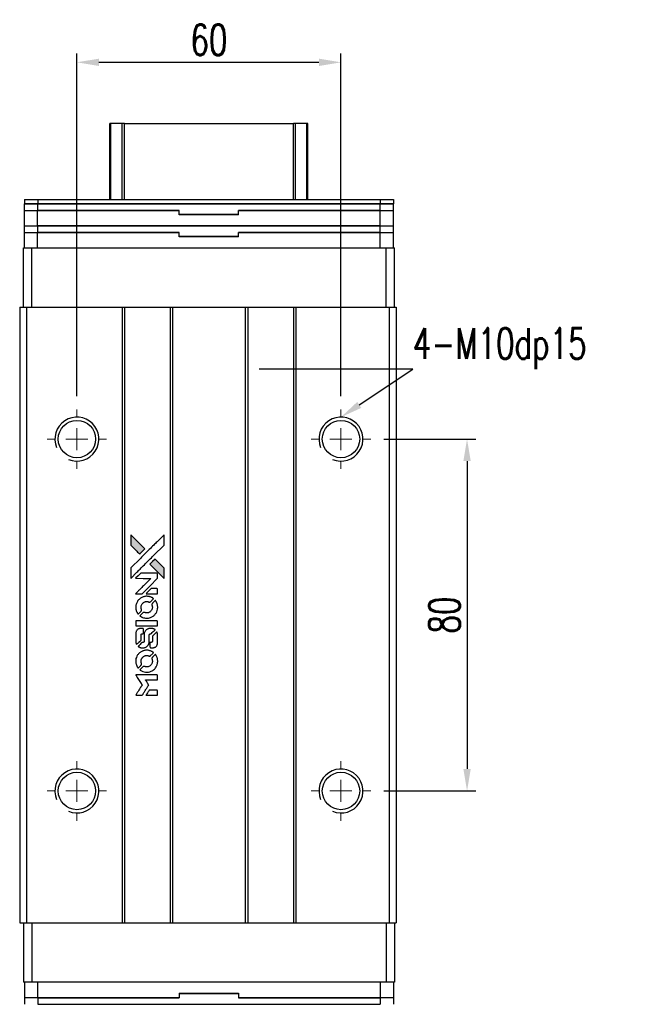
# Model space of a CAD drawing. Header units: millimetres. Extents: x 74 to 583, y 131 to 590.
# Tile 2 of 3: x 110 to 249, y 366 to 590. Entities that reach past the tile are written whole.
import ezdxf
from ezdxf import colors
from ezdxf.entities.mleader import LeaderData, LeaderLine
from ezdxf.math import Vec2, Vec3

# ---------------------------------------------------------------- set-up
doc = ezdxf.new("R2010")
doc.units = ezdxf.units.MM
doc.header["$LTSCALE"] = 0.15
doc.layers.get('0').update_dxf_attribs({"linetype": 'CONTINUOUS'})
doc.layers.get('Defpoints').update_dxf_attribs({"linetype": 'CONTINUOUS'})
doc.layers.add('DIM', color=4, linetype='CONTINUOUS')
doc.styles.add('CHN', font='SIMPLEX.shx', dxfattribs={"width": 0.7, "bigfont": 'CHINESET.shx'})
doc.styles.add('DIM-7', font='SIMPLEX.shx', dxfattribs={"width": 0.7, "bigfont": 'chineset.shx'})
doc.dimstyles.new('CNS', dxfattribs={"dimscale": 2, "dimtxt": 3.5, "dimasz": 2.5, "dimexe": 1, "dimexo": 1.5, "dimgap": 0.09, "dimtad": 0, "dimdsep": 46, "dimtxsty": 'DIM-7', "dimcen": 0.09, "dimclrd": 4, "dimclre": 4, "dimclrt": 4, "dimadec": 0, "dimazin": 0, "dimtfac": 1, "dimtix": 1, "dimtmove": 2, "dimatfit": 3, "dimfxl": 1, "dimtvp": 0.971429, "dimtolj": 1, "dimarcsym": 0})

# ---------------------------------------------------------------- blocks, each defined once
blk = doc.blocks.new('SW_CENTERMARKSYMBOL_3')
at = {"color": 0, "linetype": 'Continuous', "lineweight": 18}
for p, q in [((0, 5), (0, 6.75)), ((0, 0), (0, 2.5)), ((-5, 0), (-6.75, 0)), ((0, 0), (-2.5, 0)), ((0, 0), (0, -2.5)), ((0, 0), (2.5, 0)), ((5, 0), (6.75, 0)), ((0, -5), (0, -6.75))]:
    blk.add_line(p, q, dxfattribs=at)
blk = doc.blocks.new('SW_CENTERMARKSYMBOL_4')
at = {"color": 0, "linetype": 'Continuous', "lineweight": 18}
for p, q in [((0, 5), (0, 6.75)), ((0, 0), (0, 2.5)), ((-5, 0), (-6.75, 0)), ((0, 0), (-2.5, 0)), ((0, 0), (0, -2.5)), ((0, 0), (2.5, 0)), ((5, 0), (6.75, 0)), ((0, -5), (0, -6.75))]:
    blk.add_line(p, q, dxfattribs=at)
blk = doc.blocks.new('SW_CENTERMARKSYMBOL_5')
at = {"color": 0, "linetype": 'Continuous', "lineweight": 18}
for p, q in [((0, 5), (0, 6.75)), ((0, 0), (0, 2.5)), ((-5, 0), (-6.75, 0)), ((0, 0), (-2.5, 0)), ((0, 0), (0, -2.5)), ((0, 0), (2.5, 0)), ((5, 0), (6.75, 0)), ((0, -5), (0, -6.75))]:
    blk.add_line(p, q, dxfattribs=at)
blk = doc.blocks.new('SW_CENTERMARKSYMBOL_6')
at = {"color": 0, "linetype": 'Continuous', "lineweight": 18}
for p, q in [((0, 5), (0, 6.75)), ((0, 0), (0, 2.5)), ((-5, 0), (-6.75, 0)), ((0, 0), (-2.5, 0)), ((0, 0), (0, -2.5)), ((0, 0), (2.5, 0)), ((5, 0), (6.75, 0)), ((0, -5), (0, -6.75))]:
    blk.add_line(p, q, dxfattribs=at)
blk = doc.blocks.new('*D211')
at = {"color": 7, "lineweight": -2}
for p, q in [((122.99, 504.25), (122.99, 582.16)), ((182.99, 504.25), (182.99, 582.16)), ((127.99, 580.16), (177.99, 580.16))]:
    blk.add_line(p, q, dxfattribs=at)
at = {"color": 7}
for points in [[(127.99, 580.99), (127.99, 579.32), (122.99, 580.16)], [(177.99, 580.99), (177.99, 579.32), (182.99, 580.16)]]:
    blk.add_solid(points, dxfattribs=at)
at = {"layer": 'Defpoints', "color": 0}
for p in [(182.99, 580.16), (122.99, 501.25), (182.99, 501.25)]:
    blk.add_point(p, dxfattribs=at)
at = {"color": 7, "insert": (152.99, 585.26), "char_height": 7, "attachment_point": 5, "style": 'DIM-7'}
blk.add_mtext('\\A1;60', dxfattribs=at)
blk = doc.blocks.new('*D212')
at = {"color": 7, "lineweight": -2}
for p, q in [((192.74, 494.5), (213.63, 494.5)), ((211.63, 489.5), (211.63, 419.5)), ((192.74, 414.5), (213.63, 414.5))]:
    blk.add_line(p, q, dxfattribs=at)
at = {"color": 7}
for points in [[(210.8, 489.5), (212.47, 489.5), (211.63, 494.5)], [(210.8, 419.5), (212.47, 419.5), (211.63, 414.5)]]:
    blk.add_solid(points, dxfattribs=at)
at = {"layer": 'Defpoints', "color": 0}
for p in [(189.74, 494.5), (189.74, 414.5), (211.63, 414.5)]:
    blk.add_point(p, dxfattribs=at)
at = {"color": 7, "insert": (206.53, 454.5), "char_height": 7, "attachment_point": 5, "rotation": 90, "style": 'DIM-7'}
blk.add_mtext('\\A1;80', dxfattribs=at)
blk = doc.blocks.new('LOGO2')
at = {"linetype": 'Continuous'}
h = blk.add_hatch(color=22, dxfattribs=at)
h.dxf.hatch_style = 1
h.paths.add_polyline_path([(583.53, 1429.73), (583.53, 1428.55), (583.53, 1427.37), (584.56, 1426.35, 0.000288), (584.95, 1425.96, 0.000479), (585.28, 1425.63, 0.000013), (585.58, 1425.34, 0.197177), (585.59, 1425.34, 0.197497), (585.59, 1425.34, 0.00004), (585.76, 1425.51, 0.000834), (585.95, 1425.7, 0.000506), (586.18, 1425.92), (586.76, 1426.5), (585.15, 1428.12)])
h.paths.add_polyline_path([(589.06, 1424.2), (588.47, 1423.62, 0.000476), (588.25, 1423.39, 0.000789), (588.06, 1423.2, 0.000035), (587.89, 1423.03, 0.19758), (587.89, 1423.03, 0.198396), (587.89, 1423.02, 0.000019), (588.12, 1422.79, 0.000582), (588.38, 1422.53, 0.000351), (588.68, 1422.23, 0.000108), (589.98, 1420.93, 0.000692), (590.64, 1420.28, 0.000077), (591.09, 1419.83, 0.197527), (591.11, 1419.82, 0.410181), (591.12, 1419.83, 0.000493), (591.12, 1420.07, 0.002424), (591.12, 1420.41, 0.000529), (591.12, 1420.98), (591.12, 1422.14), (590.09, 1423.17)])
at = {"color": 22}
for points in [[(584.56, 1426.35, 0.000288), (584.95, 1425.96, 0.000479), (585.28, 1425.63, 0.000013), (585.58, 1425.34, 0.197177), (585.59, 1425.34, 0.197497), (585.59, 1425.34, 0.00004), (585.76, 1425.51, 0.000836), (585.95, 1425.7, 0.000505), (586.18, 1425.92), (586.76, 1426.5), (585.15, 1428.12), (583.53, 1429.73), (583.53, 1428.55), (583.53, 1427.37)], [(584.95, 1421.21, -0.000056), (585.66, 1421.92, -0.000021), (586.65, 1422.91, -0.000021), (587.73, 1423.99, -0.000025), (588.75, 1425), (591.12, 1427.37), (591.12, 1428.54), (591.12, 1429.72), (589.52, 1428.13, 0.000274), (588.76, 1427.37, 0.000123), (587.75, 1426.37, 0.000121), (586.69, 1425.31, 0.000165), (585.73, 1424.35), (583.53, 1422.16), (583.53, 1420.98), (583.53, 1419.8)], [(588.68, 1422.23, 0.000108), (589.98, 1420.93, 0.000692), (590.64, 1420.28, 0.000077), (591.09, 1419.83, 0.197527), (591.11, 1419.82, 0.410182), (591.12, 1419.83, 0.000493), (591.12, 1420.07, 0.002424), (591.12, 1420.41, 0.000529), (591.12, 1420.98), (591.12, 1422.14), (590.09, 1423.17), (589.06, 1424.2), (588.47, 1423.62, 0.000476), (588.25, 1423.39, 0.000789), (588.06, 1423.2, 0.000035), (587.89, 1423.03, 0.19758), (587.89, 1423.03, 0.198396), (587.89, 1423.02, 0.000019), (588.12, 1422.79, 0.000582), (588.38, 1422.53, 0.000351)], [(585.41, 1416.31), (586.17, 1416.31), (587.91, 1418.06), (589.66, 1419.81), (589.66, 1420.29, 0.0008), (589.66, 1420.61, 0.010795), (589.65, 1420.72, 0.030495), (589.64, 1420.78, 0.080372), (589.63, 1420.83, 0.03816), (589.6, 1420.87, 0.041799), (589.57, 1420.91, 0.042486), (589.53, 1420.93, 0.042078), (589.49, 1420.96, 0.099276), (589.43, 1420.97, 0.003302), (589.19, 1420.97, 0.002586), (588.77, 1420.98, 0.000204), (587.64, 1420.97), (585.83, 1420.97), (585.25, 1420.39), (584.66, 1419.81), (586.4, 1419.8), (588.14, 1419.79), (586.42, 1418.08, 0.000253), (585.76, 1417.42, 0.000412), (585.2, 1416.87, 0.000041), (584.7, 1416.36, 0.041338), (584.68, 1416.34), (584.66, 1416.31)], [(588.34, 1416.31), (589.66, 1416.31), (589.66, 1416.8), (589.65, 1417.29), (589.62, 1417.35, 0.03146), (589.6, 1417.37, 0.026444), (589.58, 1417.4, 0.026444), (589.55, 1417.42, 0.031457), (589.53, 1417.44), (589.47, 1417.47), (588.82, 1417.48), (588.17, 1417.48), (587.6, 1416.9, 0.000745), (587.38, 1416.68, 0.001228), (587.19, 1416.49, 0.000087), (587.03, 1416.32, 0.195134), (587.03, 1416.32, 0.412117), (587.03, 1416.31, 0.000048), (587.41, 1416.31, 0.00109), (587.84, 1416.31, 0.000653)], [(584.7, 1412.97, 0.023681), (584.73, 1412.76, 0.022402), (584.78, 1412.55, 0.021929), (584.85, 1412.35, 0.020503), (584.94, 1412.15, 0.013745), (585, 1412.03, 0.009767), (585.07, 1411.9, 0.009658), (585.15, 1411.79, 0.027804), (585.21, 1411.71), (585.23, 1411.69), (585.59, 1412.05, 0.002053), (585.77, 1412.23, 0.006738), (585.88, 1412.35, 0.007826), (585.96, 1412.43, 0.063909), (585.99, 1412.47, 0.061532), (586.01, 1412.54, 0.068674), (586.02, 1412.6, 0.052072), (586, 1412.68, 0.019648), (585.97, 1412.79, -0.018366), (585.93, 1412.92, -0.0288), (585.9, 1413.04, -0.029061), (585.89, 1413.16, -0.019155), (585.89, 1413.29, -0.053809), (585.94, 1413.58, -0.058833), (586.04, 1413.85, -0.058566), (586.2, 1414.09, -0.052525), (586.42, 1414.29, -0.044733), (586.61, 1414.4, -0.040573), (586.82, 1414.49, -0.041123), (587.04, 1414.53, -0.04951), (587.25, 1414.54, -0.017369), (587.34, 1414.53, -0.024255), (587.43, 1414.51, -0.023787), (587.52, 1414.49, -0.015798), (587.61, 1414.45, 0.010631), (587.67, 1414.43, 0.033653), (587.71, 1414.42, 0.037806), (587.76, 1414.41, 0.016307), (587.81, 1414.41, 0.068179), (587.92, 1414.43, 0.095747), (588, 1414.47, 0.033418), (588.11, 1414.57, 0.002133), (588.42, 1414.88, 0.001452), (588.59, 1415.06, 0.012393), (588.67, 1415.14, 0.020479), (588.71, 1415.19, 0.344362), (588.71, 1415.21, 0.074287), (588.66, 1415.25, 0.005454), (588.53, 1415.34, 0.008391), (588.39, 1415.42, 0.017097), (588.27, 1415.48, 0.027375), (588.04, 1415.58, 0.02835), (587.8, 1415.66, 0.027723), (587.54, 1415.7, 0.023913), (587.27, 1415.72, 0.027047), (586.94, 1415.72, 0.031685), (586.64, 1415.67, 0.032425), (586.35, 1415.59, 0.031013), (586.07, 1415.47, 0.037914), (585.73, 1415.27, 0.040153), (585.44, 1415.03, 0.039834), (585.18, 1414.74, 0.036173), (584.97, 1414.4, 0.040752), (584.83, 1414.08, 0.035885), (584.73, 1413.71, 0.035491), (584.68, 1413.34, 0.037615)], [(585.71, 1411.22, 0.018008), (585.82, 1411.15, 0.009842), (585.95, 1411.07, 0.009807), (586.1, 1411, 0.015716), (586.22, 1410.94, 0.048467), (586.66, 1410.8, 0.045841), (587.14, 1410.75, 0.046006), (587.61, 1410.78, 0.049638), (588.06, 1410.9, 0.064819), (588.64, 1411.2, 0.06695), (589.11, 1411.65, 0.066691), (589.45, 1412.2, 0.063505), (589.65, 1412.83, 0.03135), (589.66, 1413, 0.010439), (589.67, 1413.24, 0.010391), (589.66, 1413.47, 0.032408), (589.64, 1413.63, 0.015696), (589.61, 1413.82, 0.018095), (589.56, 1414, 0.018551), (589.5, 1414.17, 0.018352), (589.42, 1414.33, 0.015568), (589.37, 1414.44, 0.009832), (589.29, 1414.56, 0.009795), (589.22, 1414.68, 0.023727), (589.16, 1414.76), (589.13, 1414.79), (588.77, 1414.43, 0.001528), (588.57, 1414.23, 0.010022), (588.47, 1414.12, 0.019586), (588.41, 1414.06, 0.061865), (588.38, 1414.01, 0.055054), (588.35, 1413.93, 0.061607), (588.35, 1413.85, 0.048725), (588.36, 1413.76, 0.020221), (588.39, 1413.64, -0.017722), (588.43, 1413.52, -0.02685), (588.45, 1413.4, -0.02759), (588.46, 1413.29, -0.020233), (588.46, 1413.17, -0.04793), (588.43, 1412.93, -0.048386), (588.35, 1412.7, -0.047866), (588.22, 1412.49, -0.044964), (588.06, 1412.3, -0.04333), (587.87, 1412.15, -0.050921), (587.66, 1412.03, -0.051473), (587.43, 1411.97, -0.0459), (587.19, 1411.94, -0.019014), (587.07, 1411.95, -0.024114), (586.96, 1411.96, -0.025081), (586.86, 1411.99, -0.023892), (586.76, 1412.02, 0.008624), (586.68, 1412.05, 0.026486), (586.62, 1412.06, 0.035074), (586.58, 1412.07, 0.02756), (586.52, 1412.07, 0.087163), (586.44, 1412.06, 0.073291), (586.36, 1412.01, 0.028074), (586.25, 1411.91, 0.002594), (585.99, 1411.66), (585.62, 1411.29)], [(587.17, 1409), (589.65, 1409), (589.65, 1409.49), (589.65, 1409.98), (589.63, 1410.04, 0.071429), (589.59, 1410.08, 0.054799), (589.54, 1410.13, 0.053585), (589.48, 1410.16, 0.060698), (589.42, 1410.17, 0.033975), (589.32, 1410.18), (588.05, 1410.18, 0.000726), (586.82, 1410.18, 0.001084), (585.74, 1410.17), (584.68, 1410.17), (584.68, 1409.58), (584.68, 1409)], [(584.69, 1405.36, 0.018538), (584.7, 1405.28, 0.010695), (584.72, 1405.2, 0.01068), (584.74, 1405.11, 0.017678), (584.76, 1405.03, 0.013849), (584.79, 1404.95, 0.011814), (584.83, 1404.86, 0.004513), (584.86, 1404.78, 0.290035), (584.88, 1404.77, 0.196418), (584.88, 1404.78, 0.000124), (585.03, 1404.92, 0.001477), (585.19, 1405.08, 0.000898), (585.38, 1405.27), (585.88, 1405.77), (585.88, 1406.39, -0.001471), (585.88, 1406.86, -0.028714), (585.89, 1407, -0.097073), (585.92, 1407.08, -0.084199), (585.98, 1407.15, -0.042698), (586.02, 1407.18, -0.053912), (586.07, 1407.21, -0.051004), (586.12, 1407.22, -0.032967), (586.18, 1407.22, 0.00807), (586.21, 1407.22, 0.003023), (586.26, 1407.22, 0.002994), (586.31, 1407.23, 0.003629), (586.35, 1407.23), (586.46, 1407.24), (586.46, 1407.71, 0.001618), (586.46, 1407.94, 0.005206), (586.45, 1408.09, 0.00535), (586.45, 1408.19, 0.060675), (586.44, 1408.24, 0.048484), (586.43, 1408.26, 0.02389), (586.42, 1408.29, 0.022812), (586.4, 1408.31, 0.02462), (586.38, 1408.34, 0.061781), (586.32, 1408.39, 0.080179), (586.25, 1408.41, 0.048561), (586.16, 1408.43, 0.010021), (585.99, 1408.43, 0.016602), (585.77, 1408.42, 0.031409), (585.6, 1408.4, 0.036474), (585.44, 1408.36, 0.03439), (585.29, 1408.29, 0.065928), (585.06, 1408.13, 0.069066), (584.88, 1407.91, 0.065697), (584.75, 1407.64, 0.051559), (584.69, 1407.33, 0.020904), (584.69, 1407.16, 0.000451), (584.68, 1406.34, 0.000419), (584.68, 1405.52, 0.022759)], [(585.33, 1404.27, 0.023289), (585.45, 1404.2, 0.026845), (585.57, 1404.13, 0.026047), (585.7, 1404.09, 0.019751), (585.85, 1404.04, 0.013249), (585.93, 1404.03, 0.025169), (586, 1404.02, 0.016532), (586.08, 1404.01, 0.002937), (586.24, 1404.01, 0.003317), (586.38, 1404.01, 0.011808), (586.47, 1404.02, 0.01777), (586.53, 1404.02, 0.021476), (586.6, 1404.03, 0.04325), (586.86, 1404.12, 0.045753), (587.1, 1404.24, 0.04649), (587.31, 1404.41, 0.047672), (587.49, 1404.61, 0.025315), (587.54, 1404.69, 0.015208), (587.6, 1404.8, 0.01512), (587.65, 1404.91, 0.022488), (587.69, 1405.01, 0.027857), (587.73, 1405.17, 0.034138), (587.75, 1405.32, 0.014286), (587.76, 1405.55, 0.00124), (587.76, 1406.13, -0.00103), (587.76, 1406.49, -0.002552), (587.76, 1406.75, -0.001594), (587.76, 1406.95, -0.047676), (587.77, 1407, -0.085307), (587.8, 1407.09, -0.097789), (587.87, 1407.15, -0.085947), (587.95, 1407.2, -0.051339), (588.07, 1407.22, 0.014634), (588.11, 1407.22, 0.015028), (588.15, 1407.23, 0.014927), (588.18, 1407.24, 0.059415), (588.2, 1407.24, 0.070595), (588.24, 1407.27, 0.00028), (588.66, 1407.69, 0.000111), (589.08, 1408.11, 0.200239), (589.09, 1408.13, 0.268906), (589.09, 1408.14, 0.001866), (588.98, 1408.2, 0.007532), (588.88, 1408.25, 0.017818), (588.81, 1408.29, 0.013256), (588.72, 1408.32, 0.011636), (588.63, 1408.35, 0.011528), (588.54, 1408.38, 0.012303), (588.45, 1408.4, 0.0423), (588.31, 1408.42, 0.013657), (588.1, 1408.42, 0.013857), (587.89, 1408.42, 0.037428), (587.74, 1408.4, 0.014927), (587.64, 1408.37, 0.0122), (587.53, 1408.34, 0.012518), (587.43, 1408.3, 0.023062), (587.36, 1408.27, 0.065961), (587.08, 1408.08, 0.06055), (586.85, 1407.82, 0.059676), (586.68, 1407.51, 0.060497), (586.6, 1407.16, 0.025683), (586.59, 1407.09, 0.001528), (586.59, 1406.87, 0.002124), (586.59, 1406.59, 0.001173), (586.59, 1406.25, -0.000809), (586.58, 1405.65, -0.017164), (586.58, 1405.48, -0.063931), (586.56, 1405.38, -0.108429), (586.52, 1405.31, -0.052941), (586.47, 1405.28, -0.063675), (586.42, 1405.25, -0.050562), (586.36, 1405.24, -0.020337), (586.27, 1405.23, 0.009897), (586.22, 1405.22, 0.016482), (586.17, 1405.22, 0.019019), (586.14, 1405.21, 0.06043), (586.11, 1405.2, 0.076267), (586.06, 1405.16, 0.00054), (585.68, 1404.77, 0.000307), (585.28, 1404.37, 0.142594), (585.26, 1404.34, 0.232419), (585.27, 1404.33, 0.022995), (585.28, 1404.31, 0.024627), (585.31, 1404.29, 0.015407)], [(587.91, 1404.2, 0.065483), (587.94, 1404.15, 0.053271), (587.98, 1404.1, 0.052018), (588.04, 1404.05, 0.0556), (588.1, 1404.02, 0.036839), (588.14, 1404.01, 0.026922), (588.18, 1404.01, 0.016905), (588.25, 1404, 0.004317), (588.35, 1404, 0.016369), (588.56, 1404.01, 0.029936), (588.74, 1404.03, 0.03418), (588.89, 1404.07, 0.031327), (589.04, 1404.14, 0.046935), (589.23, 1404.25, 0.054053), (589.38, 1404.39, 0.053701), (589.5, 1404.56, 0.045364), (589.58, 1404.76, 0.032479), (589.63, 1404.94, 0.03386), (589.65, 1405.12, 0.013578), (589.66, 1405.4, 0.001155), (589.66, 1406.13, 0.000413), (589.65, 1406.75, 0.005008), (589.65, 1406.99, 0.013199), (589.64, 1407.13, 0.033956), (589.63, 1407.22, 0.013909), (589.6, 1407.32, 0.010864), (589.57, 1407.43, 0.010938), (589.54, 1407.53, 0.028702), (589.51, 1407.6), (589.48, 1407.65), (588.97, 1407.15), (588.46, 1406.65), (588.46, 1406.06, -0.001504), (588.46, 1405.81, -0.00328), (588.46, 1405.62, -0.001901), (588.46, 1405.47, -0.061333), (588.45, 1405.43, -0.063621), (588.43, 1405.38, -0.048633), (588.4, 1405.33, -0.046769), (588.35, 1405.29, -0.047961), (588.3, 1405.26, -0.02678), (588.25, 1405.24, -0.050957), (588.22, 1405.23, -0.029398), (588.17, 1405.22, -0.00401), (588.06, 1405.22), (587.89, 1405.21), (587.89, 1404.74, 0.001061), (587.89, 1404.46, 0.009147), (587.89, 1404.33, 0.020721), (587.9, 1404.26, 0.051619)], [(584.7, 1400.71, 0.024131), (584.73, 1400.49, 0.022344), (584.78, 1400.28, 0.021883), (584.86, 1400.06, 0.020884), (584.95, 1399.85, 0.010669), (585.01, 1399.74, 0.010389), (585.08, 1399.62, 0.010913), (585.15, 1399.51, 0.022227), (585.2, 1399.44), (585.23, 1399.41), (585.6, 1399.78, 0.002452), (585.74, 1399.93, 0.003628), (585.87, 1400.06, 0.001662), (585.97, 1400.17, 0.070159), (585.99, 1400.2, 0.047671), (586, 1400.22, 0.018624), (586.01, 1400.25, 0.017921), (586.01, 1400.29, 0.018804), (586.01, 1400.32, 0.018255), (586.02, 1400.37, 0.041312), (586.01, 1400.41, 0.037164), (586, 1400.44, 0.012342), (585.98, 1400.49, -0.015101), (585.94, 1400.62, -0.035998), (585.91, 1400.72, -0.033244), (585.9, 1400.82, -0.011249), (585.9, 1400.97, -0.004059), (585.9, 1401.1, -0.019693), (585.9, 1401.17, -0.027943), (585.91, 1401.22, -0.014411), (585.93, 1401.3, -0.033089), (585.98, 1401.46, -0.033887), (586.06, 1401.62, -0.034021), (586.16, 1401.77, -0.033942), (586.28, 1401.9, -0.02816), (586.42, 1402.01, -0.035032), (586.56, 1402.11, -0.035269), (586.71, 1402.18, -0.029196), (586.87, 1402.23, -0.037862), (587.07, 1402.27, -0.043657), (587.25, 1402.27, -0.043064), (587.44, 1402.24, -0.035184), (587.63, 1402.18, 0.033699), (587.72, 1402.15, 0.052815), (587.8, 1402.14, 0.059167), (587.88, 1402.14, 0.058972), (587.95, 1402.17, 0.059208), (588.01, 1402.2, 0.021125), (588.08, 1402.26, 0.008691), (588.2, 1402.38, 0.000851), (588.47, 1402.66, 0.001873), (588.61, 1402.8, 0.013884), (588.68, 1402.87, 0.022355), (588.71, 1402.92, 0.341453), (588.71, 1402.93, 0.073011), (588.67, 1402.97, 0.004587), (588.54, 1403.06, 0.00748), (588.4, 1403.14, 0.016837), (588.29, 1403.2, 0.028606), (588.03, 1403.31, 0.031352), (587.77, 1403.39, 0.031004), (587.5, 1403.44, 0.0268), (587.21, 1403.45, 0.026698), (586.9, 1403.44, 0.03002), (586.6, 1403.39, 0.030357), (586.32, 1403.31, 0.028554), (586.05, 1403.19, 0.062944), (585.53, 1402.85, 0.062206), (585.12, 1402.39, 0.062448), (584.83, 1401.84, 0.064355), (584.69, 1401.25, 0.017377), (584.69, 1401.13, 0.008369), (584.68, 1400.98, 0.008367), (584.69, 1400.82, 0.01757)], [(585.71, 1398.95, 0.064158), (586.28, 1398.64, 0.06356), (586.92, 1398.49, 0.064004), (587.57, 1398.5, 0.066747), (588.19, 1398.68, 0.04321), (588.58, 1398.89, 0.044737), (588.91, 1399.17, 0.044901), (589.2, 1399.49, 0.044184), (589.42, 1399.87, 0.026293), (589.54, 1400.15, 0.033344), (589.62, 1400.43, 0.033227), (589.66, 1400.71, 0.025815), (589.67, 1401.02, 0.023119), (589.65, 1401.32, 0.031044), (589.6, 1401.58, 0.031337), (589.52, 1401.84, 0.024258), (589.4, 1402.11, 0.015622), (589.35, 1402.2, 0.008495), (589.28, 1402.31, 0.008415), (589.21, 1402.42, 0.020814), (589.16, 1402.49), (589.13, 1402.53), (588.77, 1402.17, 0.002843), (588.5, 1401.9, 0.033917), (588.41, 1401.79, 0.087906), (588.36, 1401.71, 0.073302), (588.35, 1401.61, 0.022047), (588.35, 1401.56, 0.026465), (588.36, 1401.52, 0.022233), (588.37, 1401.47, 0.009985), (588.39, 1401.4, -0.039011), (588.45, 1401.17, -0.044398), (588.46, 1400.95, -0.045096), (588.44, 1400.72, -0.04265), (588.38, 1400.5, -0.071154), (588.21, 1400.19, -0.068827), (587.96, 1399.94, -0.068713), (587.64, 1399.76, -0.070507), (587.3, 1399.68, -0.028605), (587.15, 1399.67, -0.031418), (587.01, 1399.69, -0.031044), (586.86, 1399.72, -0.02668), (586.72, 1399.76, 0.038913), (586.63, 1399.79, 0.043732), (586.55, 1399.8, 0.047754), (586.47, 1399.8, 0.075756), (586.41, 1399.78, 0.07294), (586.37, 1399.76, 0.003456), (586.27, 1399.67, 0.005023), (586.15, 1399.55, 0.002422), (585.99, 1399.39, 0.000819), (585.85, 1399.25, 0.001349), (585.73, 1399.13, 0.0001), (585.62, 1399.02, 0.205335), (585.62, 1399.02, 0.219821), (585.62, 1399.01, 0.002494), (585.65, 1399, 0.007089), (585.67, 1398.98, 0.004494)], [(585.42, 1393.22), (586.17, 1393.22), (586.3, 1393.42, -0.000297), (586.38, 1393.55, -0.000037), (586.55, 1393.82, -0.000043), (586.75, 1394.15, -0.000036), (586.96, 1394.5, 0.000044), (587.17, 1394.84, 0.000063), (587.36, 1395.14, 0.000035), (587.51, 1395.4, 0.0009), (587.55, 1395.47), (587.62, 1395.57), (587.53, 1395.7, 0.001175), (587.49, 1395.78, 0.000208), (587.4, 1395.92, 0.000225), (587.3, 1396.09, 0.000203), (587.19, 1396.26, -0.000711), (587.09, 1396.42, -0.001119), (587, 1396.56, -0.000263), (586.92, 1396.69, -0.04589), (586.91, 1396.7, -0.519312), (586.92, 1396.71, -0.001914), (587.12, 1396.72, -0.003124), (587.46, 1396.72, -0.000285), (588.28, 1396.72), (589.66, 1396.72), (589.66, 1397.2, 0.001727), (589.66, 1397.54, 0.025279), (589.65, 1397.67, 0.073886), (589.63, 1397.74, 0.07426), (589.6, 1397.8, 0.03264), (589.58, 1397.81, 0.01784), (589.56, 1397.83, 0.017712), (589.54, 1397.85, 0.026854), (589.52, 1397.86), (589.47, 1397.89), (587.07, 1397.89), (584.67, 1397.89), (584.68, 1397.87, -0.004595), (584.7, 1397.85, -0.00016), (584.74, 1397.77, -0.000298), (584.8, 1397.69, -0.000208), (584.86, 1397.59, 0.000986), (585.03, 1397.3, 0.00025), (585.32, 1396.84, 0.000268), (585.63, 1396.35, 0.000436), (585.9, 1395.93, -0.002932), (585.98, 1395.79, -0.004718), (586.06, 1395.67, -0.001113), (586.12, 1395.57, -0.227179), (586.12, 1395.55, -0.045982), (586.11, 1395.54, -0.000145), (586.03, 1395.4, -0.000825), (585.93, 1395.24, -0.000517), (585.81, 1395.06, 0.000056), (585.42, 1394.42, 0.000289), (585.2, 1394.07, 0.000481), (585.04, 1393.81, 0.000418), (584.87, 1393.54), (584.67, 1393.22)], [(588.34, 1393.22), (589.66, 1393.22), (589.66, 1393.7, 0.000842), (589.66, 1394, 0.010591), (589.66, 1394.12, 0.028995), (589.65, 1394.18, 0.069543), (589.64, 1394.23, 0.051063), (589.61, 1394.27, 0.039932), (589.57, 1394.31, 0.039414), (589.53, 1394.35, 0.045845), (589.49, 1394.37, 0.094811), (589.44, 1394.39, 0.007124), (589.31, 1394.39, 0.004713), (589.09, 1394.39, 0.000534), (588.59, 1394.39), (587.73, 1394.39), (587.65, 1394.27, 0.000828), (587.44, 1393.92, 0.000879), (587.22, 1393.57, 0.000048), (587.02, 1393.23, 0.137596), (587.01, 1393.22, 0.413028), (587.02, 1393.22, 0.000016), (587.4, 1393.22, 0.000623), (587.83, 1393.22, 0.000374)]]:
    blk.add_lwpolyline(points, format="xyb", close=True, dxfattribs=at)

msp = doc.modelspace()

# ---------------------------------------------------------------- linework, layer by layer
at = {"color": 7, "linetype": 'Continuous', "lineweight": 25}
for p, q in [((130.493, 549.001), (130.493, 566.239)), ((130.733, 549.001), (130.733, 566.239)), ((133.309, 549.001), (133.309, 566.239)), ((133.803, 566.239), (172.184, 566.239)), ((133.803, 549.001), (133.803, 566.239)), ((172.184, 549.001), (172.184, 566.239)), ((172.678, 549.001), (172.678, 566.239)), ((175.254, 549.001), (175.254, 566.239)), ((175.493, 549.001), (175.493, 566.239)), ((111.093, 549.001), (111.093, 548.001)), ((111.093, 549.001), (114.093, 549.001)), ((114.093, 549.001), (114.093, 548.001)), ((114.093, 549.001), (191.893, 549.001)), ((191.893, 549.001), (191.893, 548.001)), ((191.893, 549.001), (194.893, 549.001)), ((194.893, 549.001), (194.893, 548.001)), ((111.068, 543.001), (111.068, 546.501)), ((111.068, 546.501), (114.068, 546.501)), ((111.093, 548.001), (114.093, 548.001)), ((111.093, 546.501), (111.093, 548.001)), ((114.093, 548.001), (111.093, 548.001)), ((114.068, 543.001), (114.068, 546.501)), ((114.068, 546.501), (146.243, 546.501)), ((114.093, 548.001), (191.893, 548.001)), ((114.093, 546.501), (114.093, 548.001)), ((191.893, 548.001), (114.093, 548.001)), ((146.243, 546.501), (114.093, 546.501)), ((146.243, 545.601), (146.243, 546.501)), ((146.243, 545.501), (146.243, 546.501)), ((159.743, 545.601), (159.743, 546.501)), ((159.743, 546.501), (191.918, 546.501)), ((191.893, 546.501), (159.743, 546.501)), ((159.743, 545.501), (159.743, 546.501)), ((191.893, 548.001), (194.893, 548.001)), ((191.893, 546.501), (191.893, 548.001)), ((194.893, 548.001), (191.893, 548.001)), ((191.918, 543.001), (191.918, 546.501)), ((191.918, 546.501), (194.918, 546.501)), ((194.893, 546.501), (194.893, 548.001)), ((194.918, 543.001), (194.918, 546.501)), ((146.243, 545.601), (159.743, 545.601)), ((159.743, 545.501), (146.243, 545.501)), ((111.068, 543.001), (114.068, 543.001)), ((111.093, 541.501), (111.093, 543.001)), ((114.068, 543.001), (191.918, 543.001)), ((114.093, 541.501), (114.093, 543.001)), ((191.893, 543.001), (114.093, 543.001)), ((191.893, 541.501), (191.893, 543.001)), ((191.918, 543.001), (194.918, 543.001)), ((194.893, 541.501), (194.893, 543.001)), ((111.068, 538.001), (111.068, 541.501)), ((111.068, 541.501), (114.068, 541.501)), ((114.068, 538.001), (114.068, 541.501)), ((114.068, 541.501), (146.243, 541.501)), ((146.243, 541.501), (114.093, 541.501)), ((146.243, 540.601), (146.243, 541.501)), ((146.243, 540.501), (146.243, 541.501)), ((146.243, 540.601), (159.743, 540.601)), ((159.743, 540.501), (146.243, 540.501)), ((159.743, 540.601), (159.743, 541.501)), ((159.743, 541.501), (191.918, 541.501)), ((191.893, 541.501), (159.743, 541.501)), ((159.743, 540.501), (159.743, 541.501)), ((191.918, 538.001), (191.918, 541.501)), ((191.918, 541.501), (194.918, 541.501)), ((194.918, 538.001), (194.918, 541.501)), ((110.843, 524.501), (110.843, 538.001)), ((110.843, 538.001), (112.744, 538.001)), ((112.744, 524.501), (112.744, 538.001)), ((112.744, 538.001), (193.243, 538.001)), ((193.243, 524.501), (193.243, 538.001)), ((193.243, 538.001), (195.143, 538.001)), ((195.143, 524.501), (195.143, 538.001)), ((109.993, 524.501), (109.993, 384.501)), ((109.993, 524.501), (111.543, 524.501)), ((111.543, 524.501), (111.543, 384.501)), ((111.543, 524.501), (133.243, 524.501)), ((133.243, 524.501), (133.243, 384.501)), ((133.243, 524.501), (133.793, 524.501)), ((133.793, 524.501), (133.793, 384.501)), ((133.793, 524.501), (144.193, 524.501)), ((144.193, 524.501), (144.193, 384.501)), ((144.193, 524.501), (144.743, 524.501)), ((144.743, 524.501), (144.743, 384.501)), ((144.743, 524.501), (161.243, 524.501)), ((161.243, 524.501), (161.243, 384.501)), ((161.243, 524.501), (161.793, 524.501)), ((161.793, 524.501), (161.793, 384.501)), ((161.793, 524.501), (172.193, 524.501)), ((172.193, 524.501), (172.193, 384.501)), ((172.193, 524.501), (172.743, 524.501)), ((172.743, 524.501), (172.743, 384.501)), ((172.743, 524.501), (193.943, 524.501)), ((193.943, 524.501), (193.943, 384.501)), ((193.943, 524.501), (195.493, 524.501)), ((195.493, 524.501), (195.493, 384.501)), ((109.993, 384.501), (111.543, 384.501)), ((110.843, 384.501), (110.843, 371.001)), ((111.543, 384.501), (133.243, 384.501)), ((112.744, 384.501), (112.744, 371.001)), ((133.243, 384.501), (133.793, 384.501)), ((133.793, 384.501), (144.193, 384.501)), ((144.193, 384.501), (144.743, 384.501)), ((144.743, 384.501), (161.243, 384.501)), ((161.243, 384.501), (161.793, 384.501)), ((161.793, 384.501), (172.193, 384.501)), ((172.193, 384.501), (172.743, 384.501)), ((172.743, 384.501), (193.943, 384.501)), ((193.243, 384.501), (193.243, 371.001)), ((193.943, 384.501), (195.493, 384.501)), ((195.143, 384.501), (195.143, 371.001)), ((112.744, 371.001), (110.843, 371.001)), ((111.068, 371.001), (111.068, 367.501)), ((193.243, 371.001), (112.744, 371.001)), ((114.068, 371.001), (114.068, 367.501)), ((191.918, 371.001), (191.918, 367.501)), ((195.143, 371.001), (193.243, 371.001)), ((194.918, 371.001), (194.918, 367.501)), ((114.068, 367.501), (111.068, 367.501)), ((111.093, 367.501), (111.093, 366.001)), ((146.243, 367.501), (114.068, 367.501)), ((114.093, 367.501), (114.093, 366.001)), ((114.093, 367.501), (146.243, 367.501)), ((146.243, 368.501), (146.243, 367.501)), ((146.243, 368.501), (159.743, 368.501)), ((146.243, 368.401), (146.243, 367.501)), ((159.743, 368.401), (146.243, 368.401)), ((159.743, 368.501), (159.743, 367.501)), ((159.743, 368.401), (159.743, 367.501)), ((191.918, 367.501), (159.743, 367.501)), ((159.743, 367.501), (191.893, 367.501)), ((191.893, 367.501), (191.893, 366.001)), ((194.918, 367.501), (191.918, 367.501)), ((194.893, 367.501), (194.893, 366.001)), ((114.093, 366.001), (191.893, 366.001))]:
    msp.add_line(p, q, dxfattribs=at)
for centre in [(122.993, 494.501), (182.993, 494.501), (122.993, 414.501), (182.993, 414.501)]:
    msp.add_circle(centre, 4.25, dxfattribs=at)
for centre in [(122.993, 494.501), (182.993, 494.501), (122.993, 414.501), (182.993, 414.501)]:
    msp.add_arc(centre, 5, 247.5, 202.5)
for points, knots in [([(130.733, 566.239), (130.671, 566.239), (130.606, 566.239), (130.516, 566.239), (130.493, 566.239), (130.493, 566.239)], [0, 0, 0, 0, 0.5, 0.5, 1, 1, 1, 1]), ([(133.309, 566.239), (133.262, 566.239), (133.168, 566.239), (132.879, 566.239), (132.683, 566.239), (132.211, 566.239), (131.936, 566.239), (131.349, 566.239), (131.038, 566.239), (130.733, 566.239)], [0, 0, 0, 0, 0.25, 0.25, 0.5, 0.5, 0.75, 0.75, 1, 1, 1, 1]), ([(133.803, 566.239), (133.749, 566.239), (133.691, 566.239), (133.579, 566.239), (133.524, 566.239), (133.431, 566.239), (133.392, 566.239), (133.335, 566.239), (133.317, 566.239), (133.309, 566.239)], [0, 0, 0, 0, 0.25, 0.25, 0.5, 0.5, 0.75, 0.75, 1, 1, 1, 1]), ([(172.678, 566.239), (172.67, 566.239), (172.652, 566.239), (172.595, 566.239), (172.556, 566.239), (172.463, 566.239), (172.408, 566.239), (172.296, 566.239), (172.238, 566.239), (172.184, 566.239)], [0, 0, 0, 0, 0.25, 0.25, 0.5, 0.5, 0.75, 0.75, 1, 1, 1, 1]), ([(175.254, 566.239), (174.948, 566.239), (174.638, 566.239), (174.051, 566.239), (173.776, 566.239), (173.304, 566.239), (173.108, 566.239), (172.819, 566.239), (172.725, 566.239), (172.678, 566.239)], [0, 0, 0, 0, 0.25, 0.25, 0.5, 0.5, 0.75, 0.75, 1, 1, 1, 1]), ([(175.493, 566.239), (175.493, 566.239), (175.471, 566.239), (175.381, 566.239), (175.316, 566.239), (175.254, 566.239)], [0, 0, 0, 0, 0.5, 0.5, 1, 1, 1, 1])]:
    msp.add_open_spline(points, degree=3, knots=knots, dxfattribs=at)

# ---------------------------------------------------------------- block references
at = {"color": 7, "linetype": 'Continuous', "lineweight": 0}
for name, p in [('SW_CENTERMARKSYMBOL_3', (122.993, 494.501)), ('SW_CENTERMARKSYMBOL_5', (182.993, 494.501)), ('SW_CENTERMARKSYMBOL_4', (122.993, 414.501)), ('SW_CENTERMARKSYMBOL_6', (182.993, 414.501))]:
    msp.add_blockref(name, p, dxfattribs=at)
at = {"layer": 'DIM'}
msp.add_blockref('LOGO2', (-448.325, -956.964), dxfattribs=at)

# ---------------------------------------------------------------- dimensions: what is measured, and where the dimension line sits
at = {"color": 0}
dim = msp.add_linear_dim(base=(182.993, 580.156), p1=(122.993, 501.251), p2=(182.993, 501.251), dimstyle='CNS', override={"dimgap": 0.8, "dimtad": 1, "dimclrd": 7, "dimclre": 7, "dimclrt": 7, "dimtmove": 1}, dxfattribs=at)
dim.commit()
dim.dimension.update_dxf_attribs({"geometry": '*D211', "text_midpoint": (152.993, 585.256)})
dim = msp.add_linear_dim(base=(211.634, 414.501), p1=(189.743, 494.501), p2=(189.743, 414.501), angle=90, dimstyle='CNS', override={"dimscale": 2, "dimgap": 0.8, "dimtad": 1, "dimclrd": 7, "dimclre": 7, "dimclrt": 7, "dimtmove": 1}, dxfattribs=at)
dim.commit()
dim.dimension.update_dxf_attribs({"geometry": '*D212', "text_midpoint": (206.534, 454.501)})

# ---------------------------------------------------------------- leaders
ml = msp.add_multileader_mtext('Standard', dxfattribs=at)
ml.set_content('4-M10dp15', style='CHN')
ml.set_leader_properties()
ml.build(insert=Vec2(0, 0))
ml.multileader.update_dxf_attribs({"text_left_attachment_type": 6, "text_right_attachment_type": 6, "dogleg_length": 0, "arrow_head_size": 5, "scale": 2})
ctx = ml.context
ctx.base_point, ctx.scale, ctx.char_height, ctx.arrow_head_size, ctx.landing_gap_size, ctx.plane_origin = Vec3(199.313, 510.406), 2, 7, 5, 0, Vec3(97.519, 509.501)
ctx.left_attachment, ctx.right_attachment = 6, 6
notes = []
notes.append((ctx, [(0, (1, 1, 0), (199.313, 510.406), (1, 0), 0, [(0, [(182.993, 499.501)], 0, [])])]))
ctx.mtext.insert, ctx.mtext.flow_direction = Vec3(199.313, 519.739), 5
for ctx, leaders in notes:
    for number, flags, end, landing, length, lines in leaders:
        leader = LeaderData()
        leader.index, (leader.has_last_leader_line, leader.has_dogleg_vector, leader.attachment_direction) = number, flags
        leader.last_leader_point, leader.dogleg_vector, leader.dogleg_length = Vec3(end), Vec3(landing), length
        for number, points, colour, breaks in lines:
            line = LeaderLine()
            line.index, line.vertices, line.color, line.breaks = number, Vec3.list(points), colors.encode_raw_color(colour), breaks
            leader.lines.append(line)
        ctx.leaders.append(leader)

doc.saveas('drawing.dxf')
